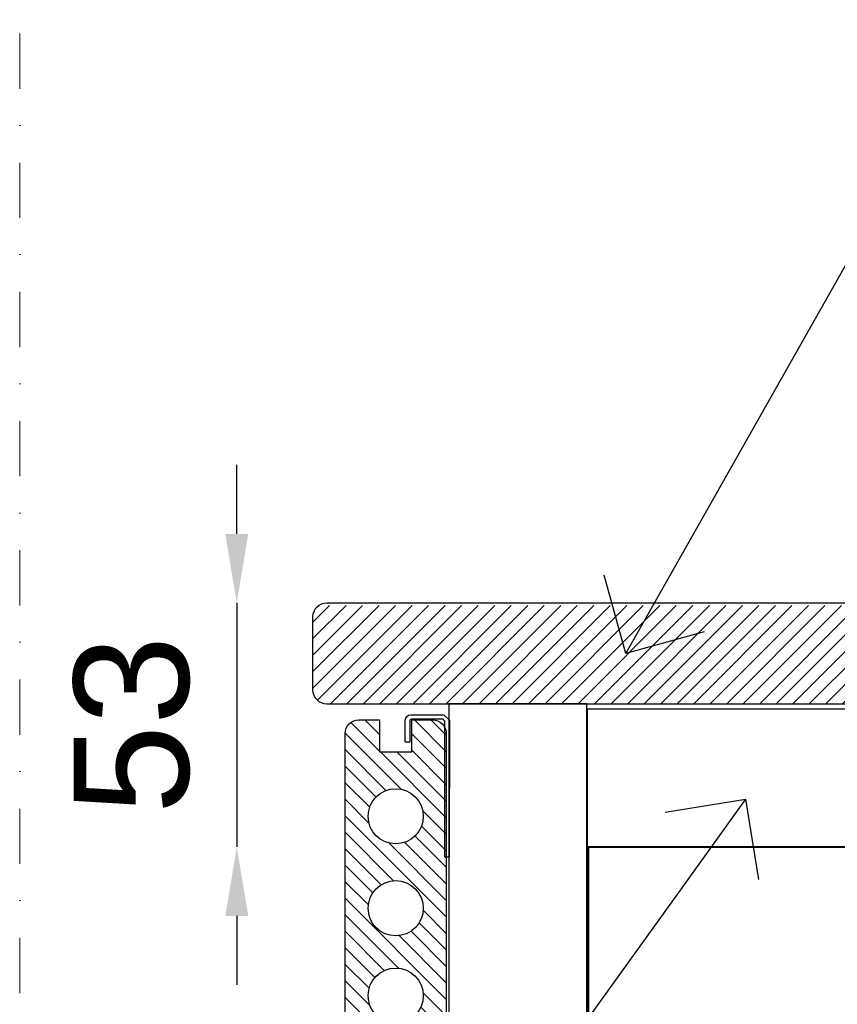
# Model space of a CAD drawing. Header units: millimetres. Extents: x -1898 to 1013, y -439 to 713.
# Tile 4 of 54: x -158 to 20, y 231 to 445. Entities that reach past the tile are written whole.
import ezdxf
from ezdxf import colors
from ezdxf.entities.mleader import LeaderData, LeaderLine
from ezdxf.math import Vec2, Vec3

# ---------------------------------------------------------------- set-up
doc = ezdxf.new("R2010")
doc.units = ezdxf.units.MM
doc.linetypes.add('Dash dot', pattern=[1.4, 0.6, -0.4, 0, -0.4])
for name, color, linetype, lineweight in [('A-ANNO-DIMS', 7, 'Continuous', 9), ('A-ANNO-SYMB', 7, 'Continuous', 9), ('ecoteak_schody', 7, 'Continuous', 40), ('G-ANNO-DIMS', 7, 'Continuous', 9)]:
    doc.layers.add(name, color=color, linetype=linetype, lineweight=lineweight)
doc.layers.add('ecoteak_profil', color=2, linetype='Continuous')
doc.layers.add('ecoteak_szraf', color=8, linetype='Continuous')
doc.styles.add('ID_Arial_skala 1 100', font='arial.ttf', dxfattribs={"height": 25})
doc.dimstyles.new('ID_Arial skala 1 100_strzalki', dxfattribs={"dimscale": 30.48, "dimtxt": 25, "dimasz": 0.492126, "dimexe": 0.492126, "dimexo": 0.492126, "dimgap": 0.328084, "dimtad": 1, "dimdec": 0, "dimzin": 0, "dimdsep": 46, "dimtxsty": 'ID_Arial_skala 1 100', "dimblk2": 'OBLIQUE', "dimcen": 0.09, "dimdle": 0.328084, "dimse1": 1, "dimse2": 1, "dimazin": 0, "dimtfac": 1, "dimtdec": 0, "dimtix": 1, "dimtmove": 0, "dimatfit": 3, "dimfxl": 1, "dimtvp": 1, "dimtfill": 1, "dimtolj": 1, "dimtzin": 0, "dimarcsym": 2})

# ---------------------------------------------------------------- blocks, each defined once
blk = doc.blocks.new('A$C2c58e557')
at = {"layer": 'ecoteak_szraf'}
h = blk.add_hatch(dxfattribs=at)
h.set_pattern_fill('LINE', color=256, scale=0.8, angle=45, style=0)
h.set_pattern_definition([(45, (-35.727, -310.0587), (-1.796051, 1.796051), [])])
edge = h.paths.add_edge_path()
edge.add_line((-129.8, -10.97), (-129.8, 4.46))
edge.add_arc((-126.8, 4.46), 3, 90, 180, ccw=False)
edge.add_line((-126.8, 7.46), (5.77, 7.46))
edge.add_arc((5.77, 4.46), 3, -0.2211, 90, ccw=False)
edge.add_line((8.77, 4.45), (8.75, 0))
edge.add_line((8.75, 0), (0, 0))
edge.add_line((0, 0), (0, -6.51))
edge.add_line((0, -6.51), (8.75, -6.51))
edge.add_line((8.75, -6.51), (8.75, -10.97))
edge.add_arc((5.75, -10.97), 3, -90, 0, ccw=False)
edge.add_line((5.75, -13.97), (-126.8, -13.97))
edge.add_arc((-126.8, -10.97), 3, 180, 270, ccw=False)
at = {"layer": 'ecoteak_profil'}
blk.add_lwpolyline([(-129.8, -10.97), (-129.8, 5.03, -0.414214), (-126.8, 8.03), (5.77, 8.03, -0.415344), (8.77, 5.02), (8.75, 0), (0, 0), (0, -6.51), (8.75, -6.51), (8.75, -10.97, -0.414214), (5.75, -13.97), (-126.8, -13.97, -0.414214)], format="xyb", close=True, dxfattribs=at)
blk = doc.blocks.new('A$Cec00c39f')
at = {"layer": 'ecoteak_szraf'}
h = blk.add_hatch(dxfattribs=at)
h.set_pattern_fill('LINE', color=256, scale=0.8, angle=45, style=0)
h.set_pattern_definition([(45, (70, -93.1085), (-1.79605, 1.79605), [])])
h.paths.add_polyline_path([(140, -4.5), (140, 0), (133, 0), (133, 7), (140, 7), (140, 11.5, 0.414214), (137, 14.5), (70, 14.5), (3, 14.5, 0.414214), (0, 11.5), (0, 7), (7, 7), (7, 0), (0, 0), (0, -4.5, 0.414214), (3, -7.5), (70, -7.5), (137, -7.5, 0.414214)])
h.paths.add_polyline_path([(54, 3.5, -1), (66, 3.5, -1)], flags=16)
h.paths.add_polyline_path([(35, 3.5, -1), (47, 3.5, -1)], flags=16)
h.paths.add_polyline_path([(15, 3.5, -1), (27, 3.5, -1)], flags=16)
h.paths.add_polyline_path([(93, 3.5, -1), (105, 3.5, -1)], flags=16)
h.paths.add_polyline_path([(113, 3.5, -1), (125, 3.5, -1)], flags=16)
h.paths.add_polyline_path([(74, 3.5, -1), (86, 3.5, -1)], flags=16)
at = {"layer": 'ecoteak_profil'}
blk.add_lwpolyline([(70, 14.5), (137, 14.5, -0.414214), (140, 11.5), (140, 7), (133, 7), (133, 0), (140, 0), (140, -4.5, -0.414214), (137, -7.5), (70, -7.5), (3, -7.5, -0.414214), (0, -4.5), (0, 0), (7, 0), (7, 7), (0, 7), (0, 11.5, -0.414214), (3, 14.5)], format="xyb", close=True, dxfattribs=at)
for centre in [(21, 3.5), (41, 3.5), (60, 3.5), (80, 3.5), (99, 3.5), (119, 3.5)]:
    blk.add_circle(centre, 6, dxfattribs=at)
blk = doc.blocks.new('*D164')
at = {"layer": 'A-ANNO-DIMS', "color": 0, "lineweight": -2, "transparency": 16777216}
for p, q in [((-110.77, 333.15), (-110.77, 348.15)), ((-110.77, 318.15), (-110.77, 265.06)), ((-110.77, 250.06), (-110.77, 235.06))]:
    blk.add_line(p, q, dxfattribs=at)
at = {"layer": 'A-ANNO-DIMS', "color": 0, "transparency": 16777216}
for points in [[(-113.27, 333.15), (-108.27, 333.15), (-110.77, 318.15)], [(-113.27, 250.06), (-108.27, 250.06), (-110.77, 265.06)]]:
    blk.add_solid(points, dxfattribs=at)
at = {"layer": 'Defpoints', "color": 0, "transparency": 16777216}
for p in [(-4.48, 318.15), (-110.77, 265.06), (-4.48, 265.06)]:
    blk.add_point(p, dxfattribs=at)
at = {"layer": 'A-ANNO-DIMS', "color": 0, "transparency": 16777216, "insert": (-133.55, 291.61), "char_height": 25, "attachment_point": 5, "rotation": 90, "style": 'ID_Arial_skala 1 100', "bg_fill": 3, "box_fill_scale": 1.1, "bg_fill_color": 256, "bg_fill_true_color": 13158600, "bg_fill_transparency": 0}
blk.add_mtext('\\A1;53', dxfattribs=at)
blk = doc.blocks.new('_Oblique')
at = {"color": 0, "linetype": 'ByBlock', "lineweight": -2}
blk.add_line((-0.5, -0.5), (0.5, 0.5), dxfattribs=at)
blk = doc.blocks.new('_Open90')
at = {"color": 0, "linetype": 'ByBlock', "lineweight": -2}
for p, q in [((-0.5, 0.5), (0, 0)), ((0, 0), (-1, 0)), ((0, 0), (-0.5, -0.5))]:
    blk.add_line(p, q, dxfattribs=at)

msp = doc.modelspace()

# ---------------------------------------------------------------- linework, layer by layer
at = {"layer": 'A-ANNO-SYMB', "linetype": 'Dash dot', "ltscale": 20}
msp.add_lwpolyline([(-127.99, -252.61), (585.61, -252.61, 0.414214), (615.61, -222.61), (615.61, 638.68, 0.414214), (585.61, 668.68), (-127.99, 668.68, 0.414214), (-157.99, 638.68), (-157.99, -222.61, 0.414214)], format="xyb", close=True, dxfattribs=at)
at = {"layer": 'ecoteak_profil'}
for points in [[(-64.61, 117.2), (-34.61, 117.2), (-34.61, 296.19), (-64.61, 296.19)], [(-34.52, 265.06), (215.51, 265.06), (215.51, 295.06), (-34.52, 295.06)]]:
    msp.add_lwpolyline(points, close=True, dxfattribs=at)
msp.add_lwpolyline([(-73.13, 287.92), (-73.23, 287.82), (-74.03, 287.82), (-74.13, 287.92), (-74.13, 292.63, -0.385482), (-72.94, 293.82), (-65.73, 293.82), (-64.53, 292.63), (-64.54, 262.91), (-64.63, 262.82), (-65.43, 262.82), (-65.53, 262.92), (-65.53, 292.45), (-65.9, 292.83), (-72.76, 292.83, 0.446584), (-73.13, 292.36)], format="xyb", close=True, dxfattribs=at)
at = {"layer": 'ecoteak_schody'}
msp.add_lwpolyline([(-157.99, 115.09), (-34.24, 115.09), (-34.24, 265.06), (246.11, 265.06), (246.11, 415.17), (528.46, 415.17), (528.46, 565.28), (615.61, 565.28)], dxfattribs=at)

# ---------------------------------------------------------------- block references
at = {"layer": 'ecoteak_profil'}
msp.add_blockref('A$C2c58e557', (35.61, 310.12), dxfattribs=at)
at = {"layer": 'ecoteak_profil', "rotation": 90}
msp.add_blockref('A$Cec00c39f', (-72.69, 152.73), dxfattribs=at)

# ---------------------------------------------------------------- next in the draw order: dimensions: what is measured, and where the dimension line sits
at = {"layer": 'A-ANNO-DIMS'}
dim = msp.add_linear_dim(base=(-110.77, 265.06), p1=(-4.48, 318.15), p2=(-4.48, 265.06), angle=90, dimstyle='ID_Arial skala 1 100_strzalki', override={"dimpost": '<>'}, dxfattribs=at)
dim.commit()
dim.dimension.update_dxf_attribs({"geometry": '*D164', "text_midpoint": (-133.55, 291.61)})

# ---------------------------------------------------------------- next in the draw order: leaders
at = {"layer": 'G-ANNO-DIMS'}
ml = msp.add_multileader_mtext('Standard', dxfattribs=at)
ml.set_content('DESKA\\PLD14022S', color=256, style='ID_Arial_skala 1 100')
ml.set_leader_properties()
ml.set_arrow_properties(name='OPEN90')
ml.build(insert=Vec2(0, 0))
ml.multileader.update_dxf_attribs({"text_right_attachment_type": 6, "dogleg_length": 0.36, "arrow_head_size": 25})
ctx = ml.context
ctx.base_point, ctx.char_height, ctx.arrow_head_size, ctx.landing_gap_size, ctx.plane_origin = Vec3(686.6, 699.83), 25, 25, 0.09, Vec3(149.07, 945.84)
ctx.right_attachment = 6
notes = []
notes.append((ctx, [(0, (1, 1, 0), (196.14, 699.83), (1, 0), 490.47, [(0, [(-26.15, 307.16)], 0, [])])]))
ctx.mtext.insert, ctx.mtext.width, ctx.mtext.flow_direction = Vec3(686.69, 712.54), 137.3636, 5
ml = msp.add_multileader_mtext('Standard', dxfattribs=at)
ml.set_content('LEGAR SYSTEMOWY\\PLD5030', color=256, style='ID_Arial_skala 1 100')
ml.set_leader_properties()
ml.set_arrow_properties(name='OPEN90')
ml.build(insert=Vec2(0, 0))
ml.multileader.update_dxf_attribs({"text_right_attachment_type": 6, "dogleg_length": 0.36, "arrow_head_size": 25})
ctx = ml.context
ctx.base_point, ctx.char_height, ctx.arrow_head_size, ctx.landing_gap_size, ctx.plane_origin = Vec3(686.6, -88.96), 25, 25, 0.09, Vec3(528.06, -96.09)
ctx.right_attachment = 6
notes.append((ctx, [(0, (1, 1, 0), (575.12, -88.96), (1, 0), 111.48, [(1, [(-0.1, 275.43), (-49.61, 206.69)], 0, [])])]))
ctx.mtext.insert, ctx.mtext.flow_direction = Vec3(686.69, -76.24), 5
for ctx, leaders in notes:
    for number, flags, end, landing, length, lines in leaders:
        leader = LeaderData()
        leader.index, (leader.has_last_leader_line, leader.has_dogleg_vector, leader.attachment_direction) = number, flags
        leader.last_leader_point, leader.dogleg_vector, leader.dogleg_length = Vec3(end), Vec3(landing), length
        for number, points, colour, breaks in lines:
            line = LeaderLine()
            line.index, line.vertices, line.color, line.breaks = number, Vec3.list(points), colors.encode_raw_color(colour), breaks
            leader.lines.append(line)
        ctx.leaders.append(leader)

doc.saveas('drawing.dxf')
